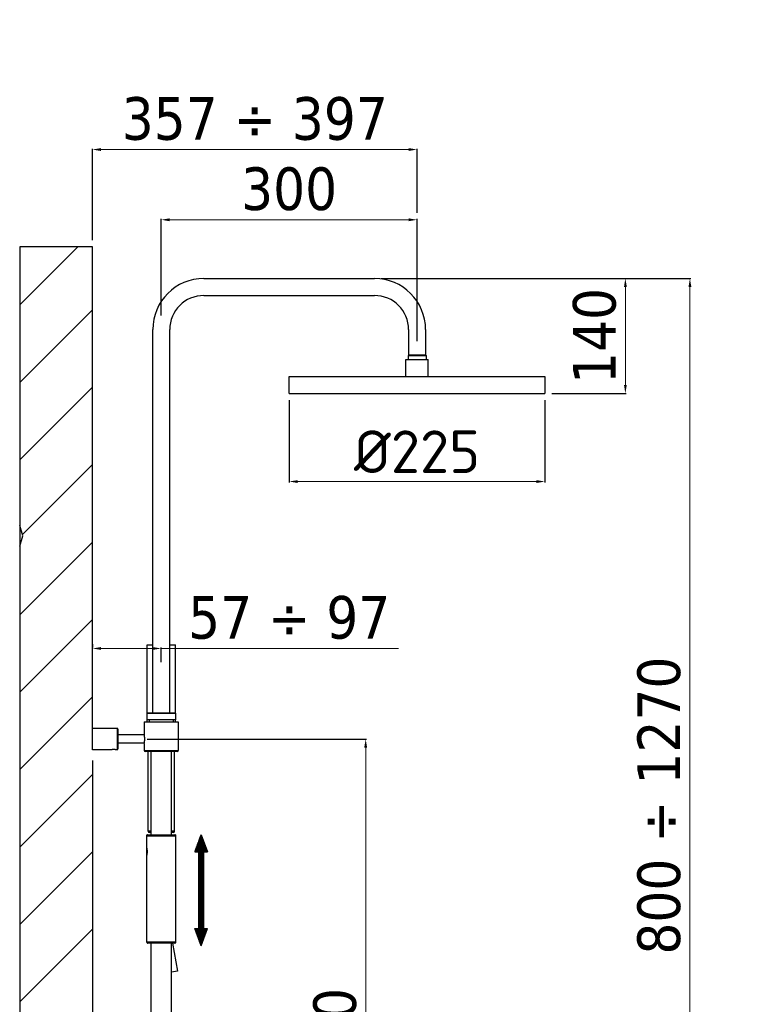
# Model space of a CAD drawing. Header units: millimetres. Extents: x -1238 to -238, y 4248 to 6319.
# Tile 2 of 2: x -1104 to -238, y 5164 to 6319. Entities that reach past the tile are written whole.
import ezdxf

# ---------------------------------------------------------------- set-up
doc = ezdxf.new("R2010")
doc.units = ezdxf.units.MM
doc.layers.add('OGGETTO', color=7, linetype='Continuous', lineweight=25)
doc.styles.add('ISO', font='tahoma.ttf')
doc.dimstyles.new('ISO-25', dxfattribs={"dimtxt": 50, "dimasz": 10, "dimexe": 1, "dimexo": 8, "dimgap": 10, "dimtad": 1, "dimtxsty": 'ISO', "dimcen": 2.5, "dimclrd": 7, "dimclre": 7, "dimclrt": 7, "dimadec": 0, "dimazin": 0, "dimtfac": 1, "dimtmove": 0, "dimatfit": 3, "dimfxl": 1, "dimlwd": 13, "dimarcsym": 0})

# ---------------------------------------------------------------- blocks, each defined once
blk = doc.blocks.new('*D6')
at = {"color": 7, "linetype": 'Continuous', "lineweight": -2, "transparency": 16777216}
for p, q in [((-1018.9, 6060.3), (-1018.9, 6167.6)), ((-638.2, 6092.2), (-638.2, 6167.6))]:
    blk.add_line(p, q, dxfattribs=at)
at = {"color": 7, "linetype": 'Continuous', "lineweight": 13, "transparency": 16777216}
blk.add_line((-1008.9, 6166.6), (-648.2, 6166.6), dxfattribs=at)
at = {"color": 7, "linetype": 'Continuous', "transparency": 16777216}
for points in [[(-1008.9, 6168.3), (-1008.9, 6164.9), (-1018.9, 6166.6)], [(-648.2, 6168.3), (-648.2, 6164.9), (-638.2, 6166.6)]]:
    blk.add_solid(points, dxfattribs=at)
at = {"layer": 'Defpoints', "color": 0, "linetype": 'Continuous', "transparency": 16777216}
for p in [(-638.2, 6166.6), (-638.2, 6084.2), (-1018.9, 6052.3)]:
    blk.add_point(p, dxfattribs=at)
at = {"color": 7, "linetype": 'Continuous', "transparency": 16777216, "insert": (-828.5, 6202.6), "char_height": 50, "attachment_point": 5, "style": 'ISO'}
blk.add_mtext('357 ÷ 397', dxfattribs=at)
blk = doc.blocks.new('*D7')
at = {"color": 7, "linetype": 'Continuous', "lineweight": -2, "transparency": 16777216}
for p, q in [((-938.2, 5971.9), (-938.2, 6085.2)), ((-638.2, 5941.9), (-638.2, 6085.2))]:
    blk.add_line(p, q, dxfattribs=at)
at = {"color": 7, "linetype": 'Continuous', "lineweight": 13, "transparency": 16777216}
blk.add_line((-928.2, 6084.2), (-648.2, 6084.2), dxfattribs=at)
at = {"color": 7, "linetype": 'Continuous', "transparency": 16777216}
for points in [[(-928.2, 6085.9), (-928.2, 6082.5), (-938.2, 6084.2)], [(-648.2, 6085.9), (-648.2, 6082.5), (-638.2, 6084.2)]]:
    blk.add_solid(points, dxfattribs=at)
at = {"layer": 'Defpoints', "color": 0, "linetype": 'Continuous', "transparency": 16777216}
for p in [(-638.2, 6084.2), (-938.2, 5963.9), (-638.2, 5933.9)]:
    blk.add_point(p, dxfattribs=at)
at = {"color": 7, "linetype": 'Continuous', "transparency": 16777216, "insert": (-788.2, 6120.2), "char_height": 50, "attachment_point": 5, "style": 'ISO'}
blk.add_mtext('300', dxfattribs=at)
blk = doc.blocks.new('*D9')
at = {"color": 7, "linetype": 'Continuous', "lineweight": -2, "transparency": 16777216}
for p, q in [((-1018.9, 5586.1), (-1018.9, 5582.2)), ((-938.2, 5565.2), (-938.2, 5582.2))]:
    blk.add_line(p, q, dxfattribs=at)
at = {"color": 7, "linetype": 'Continuous', "lineweight": 13, "transparency": 16777216}
for p, q in [((-1008.9, 5581.2), (-948.2, 5581.2)), ((-938.2, 5581.2), (-659.8, 5581.2))]:
    blk.add_line(p, q, dxfattribs=at)
at = {"color": 7, "linetype": 'Continuous', "transparency": 16777216}
for points in [[(-1008.9, 5582.9), (-1008.9, 5579.6), (-1018.9, 5581.2)], [(-948.2, 5582.9), (-948.2, 5579.6), (-938.2, 5581.2)]]:
    blk.add_solid(points, dxfattribs=at)
at = {"layer": 'Defpoints', "color": 0, "linetype": 'Continuous', "transparency": 16777216}
for p in [(-938.2, 5581.2), (-1018.9, 5578.1), (-938.2, 5557.2)]:
    blk.add_point(p, dxfattribs=at)
at = {"color": 7, "linetype": 'Continuous', "transparency": 16777216, "insert": (-788.1, 5617.3), "char_height": 50, "attachment_point": 5, "style": 'ISO'}
blk.add_mtext('57 ÷ 97', dxfattribs=at)
blk = doc.blocks.new('*D10')
at = {"color": 7, "linetype": 'Continuous', "lineweight": -2, "transparency": 16777216}
for p, q in [((-954.7, 5475), (-697.4, 5475)), ((-905.4, 4778.5), (-697.4, 4778.5))]:
    blk.add_line(p, q, dxfattribs=at)
at = {"color": 7, "linetype": 'Continuous', "lineweight": 13, "transparency": 16777216}
blk.add_line((-698.4, 5465), (-698.4, 4788.5), dxfattribs=at)
at = {"color": 7, "linetype": 'Continuous', "transparency": 16777216}
for points in [[(-700.1, 5465), (-696.8, 5465), (-698.4, 5475)], [(-700.1, 4788.5), (-696.8, 4788.5), (-698.4, 4778.5)]]:
    blk.add_solid(points, dxfattribs=at)
at = {"layer": 'Defpoints', "color": 0, "linetype": 'Continuous', "transparency": 16777216}
for p in [(-962.7, 5475), (-913.4, 4778.5), (-698.4, 4778.5)]:
    blk.add_point(p, dxfattribs=at)
at = {"color": 7, "linetype": 'Continuous', "transparency": 16777216, "insert": (-734.4, 5126.7), "char_height": 50, "attachment_point": 5, "rotation": 90, "style": 'ISO'}
blk.add_mtext('710', dxfattribs=at)
blk = doc.blocks.new('*D8')
at = {"color": 7, "linetype": 'Continuous', "lineweight": -2, "transparency": 16777216}
for p, q in [((-788.2, 5872.4), (-788.2, 5776.1)), ((-488.2, 5872.4), (-488.2, 5776.1))]:
    blk.add_line(p, q, dxfattribs=at)
at = {"color": 7, "linetype": 'Continuous', "lineweight": 13, "transparency": 16777216}
blk.add_line((-778.2, 5777.1), (-498.2, 5777.1), dxfattribs=at)
at = {"color": 7, "linetype": 'Continuous', "transparency": 16777216}
for points in [[(-778.2, 5778.7), (-778.2, 5775.4), (-788.2, 5777.1)], [(-498.2, 5778.7), (-498.2, 5775.4), (-488.2, 5777.1)]]:
    blk.add_solid(points, dxfattribs=at)
at = {"layer": 'Defpoints', "color": 0, "linetype": 'Continuous', "transparency": 16777216}
for p in [(-788.2, 5880.4), (-488.2, 5880.4), (-488.2, 5777.1)]:
    blk.add_point(p, dxfattribs=at)
at = {"color": 7, "linetype": 'Continuous', "transparency": 16777216, "insert": (-638.2, 5812.1), "char_height": 50, "attachment_point": 5, "style": 'ISO'}
blk.add_mtext('{\\fISOCPEUR|b0|i0|c0|p34;%%C225}', dxfattribs=at)
blk = doc.blocks.new('*D12')
at = {"color": 7, "linetype": 'Continuous', "lineweight": -2, "transparency": 16777216}
for p, q in [((-680.2, 6015.4), (-392.9, 6015.4)), ((-480.2, 5880.4), (-392.9, 5880.4))]:
    blk.add_line(p, q, dxfattribs=at)
at = {"color": 7, "linetype": 'Continuous', "lineweight": 13, "transparency": 16777216}
blk.add_line((-393.9, 6005.4), (-393.9, 5890.4), dxfattribs=at)
at = {"color": 7, "linetype": 'Continuous', "transparency": 16777216}
for points in [[(-395.5, 6005.4), (-392.2, 6005.4), (-393.9, 6015.4)], [(-395.5, 5890.4), (-392.2, 5890.4), (-393.9, 5880.4)]]:
    blk.add_solid(points, dxfattribs=at)
at = {"layer": 'Defpoints', "color": 0, "linetype": 'Continuous', "transparency": 16777216}
for p in [(-688.2, 6015.4), (-488.2, 5880.4), (-393.9, 5880.4)]:
    blk.add_point(p, dxfattribs=at)
at = {"color": 7, "linetype": 'Continuous', "transparency": 16777216, "insert": (-429.9, 5947.9), "char_height": 50, "attachment_point": 5, "rotation": 90, "style": 'ISO'}
blk.add_mtext('140', dxfattribs=at)
blk = doc.blocks.new('*D13')
at = {"color": 7, "linetype": 'Continuous', "lineweight": -2, "transparency": 16777216}
for p, q in [((-408.8, 6015.4), (-317.2, 6015.4)), ((-690.4, 4778.5), (-317.2, 4778.5))]:
    blk.add_line(p, q, dxfattribs=at)
at = {"color": 7, "linetype": 'Continuous', "lineweight": 13, "transparency": 16777216}
blk.add_line((-318.2, 6005.4), (-318.2, 4788.5), dxfattribs=at)
at = {"color": 7, "linetype": 'Continuous', "transparency": 16777216}
for points in [[(-319.8, 6005.4), (-316.5, 6005.4), (-318.2, 6015.4)], [(-319.8, 4788.5), (-316.5, 4788.5), (-318.2, 4778.5)]]:
    blk.add_solid(points, dxfattribs=at)
at = {"layer": 'Defpoints', "color": 0, "linetype": 'Continuous', "transparency": 16777216}
for p in [(-416.8, 6015.4), (-698.4, 4778.5), (-318.2, 4778.5)]:
    blk.add_point(p, dxfattribs=at)
at = {"color": 7, "linetype": 'Continuous', "transparency": 16777216, "insert": (-354.3, 5396.9), "char_height": 50, "attachment_point": 5, "rotation": 90, "style": 'ISO'}
blk.add_mtext('800 ÷ 1270', dxfattribs=at)

msp = doc.modelspace()

# ---------------------------------------------------------------- hatches: boundary and pattern name
at = {"linetype": 'Continuous'}
h = msp.add_hatch(dxfattribs=at)
h.set_pattern_fill('ANSI32', scale=0.05, angle=45, style=0)
h.set_pattern_definition([(90, (2381.38487, -38.3275), (-0.47625, 3e-17), []), (90, (2381.54362, -38.16876), (-0.47625, 3e-17), [])])
h.paths.add_polyline_path([(-888.448, 5342.567), (-884.119, 5342.567), (-891.448, 5362.704), (-898.777, 5342.567), (-894.448, 5342.567), (-894.448, 5252.655), (-898.777, 5252.655), (-891.448, 5232.518), (-884.119, 5252.655), (-888.448, 5252.655)])

# ---------------------------------------------------------------- linework, layer by layer
at = {"color": 7, "linetype": 'Continuous'}
for p, q in [((-1018.907, 6052.35), (-1104.175, 6052.35)), ((-1104.175, 5984.223), (-1036.048, 6052.35)), ((-1104.175, 6052.35), (-1104.175, 4420.036)), ((-1018.907, 5467.915), (-1018.907, 6052.35)), ((-888.159, 6015.366), (-688.159, 6015.366)), ((-888.159, 5995.366), (-688.159, 5995.366)), ((-1104.175, 5893.369), (-1018.907, 5978.637)), ((-948.159, 5505.466), (-948.159, 5955.366)), ((-928.159, 5505.466), (-928.159, 5955.366)), ((-648.159, 5955.366), (-648.159, 5925.366)), ((-628.159, 5955.366), (-628.159, 5925.366)), ((-651.159, 5900.366), (-651.159, 5920.366)), ((-651.158, 5920.366), (-625.16, 5920.366)), ((-647.659, 5925.366), (-648.659, 5924.789)), ((-648.659, 5924.789), (-627.659, 5924.789)), ((-648.659, 5924.789), (-648.659, 5920.366)), ((-628.159, 5925.366), (-648.159, 5925.366)), ((-628.659, 5925.366), (-627.659, 5924.789)), ((-627.659, 5924.789), (-627.659, 5920.366)), ((-625.159, 5900.366), (-625.159, 5920.366)), ((-788.159, 5900.366), (-488.159, 5900.366)), ((-1104.175, 5802.516), (-1018.907, 5887.783)), ((-788.159, 5880.366), (-488.159, 5880.366)), ((-1100.833, 5715.004), (-1018.907, 5796.93)), ((-1100.32, 5713.404), (-1104.175, 5725.441)), ((-1104.175, 5701.323), (-1100.32, 5713.404)), ((-1104.175, 5620.808), (-1018.907, 5706.076)), ((-1104.175, 5529.955), (-1018.907, 5615.223)), ((-954.659, 5505.466), (-954.659, 5585.466)), ((-954.659, 5585.466), (-948.159, 5585.466)), ((-928.159, 5585.466), (-921.659, 5585.466)), ((-921.659, 5505.466), (-921.659, 5585.466)), ((-1104.175, 5439.101), (-1018.907, 5524.369)), ((-921.159, 5505.466), (-955.159, 5505.466)), ((-955.159, 5505.466), (-955.159, 5497.466)), ((-921.159, 5504.966), (-955.159, 5504.966)), ((-921.159, 5497.466), (-921.159, 5505.466)), ((-1018.907, 5462.466), (-1018.907, 5487.466)), ((-989.907, 5487.466), (-1018.907, 5487.466)), ((-989.907, 5487.466), (-989.907, 5462.466)), ((-958.159, 5494.966), (-918.159, 5494.966)), ((-958.159, 5494.966), (-958.159, 5480.066)), ((-955.159, 5497.966), (-921.159, 5497.966)), ((-921.159, 5497.466), (-955.159, 5497.466)), ((-954.659, 5494.966), (-954.659, 5497.466)), ((-952.159, 5497.466), (-952.159, 5494.966)), ((-924.159, 5497.466), (-924.159, 5494.966)), ((-921.659, 5494.966), (-921.659, 5497.466)), ((-918.159, 5494.966), (-918.159, 5461.466)), ((-988.907, 5486.466), (-988.907, 5463.466)), ((-958.133, 5479.966), (-988.907, 5479.966)), ((-958.133, 5479.966), (-958.159, 5480.066)), ((-958.133, 5469.966), (-988.907, 5469.966)), ((-958.159, 5469.866), (-958.133, 5469.966)), ((-958.159, 5469.866), (-958.159, 5461.466)), ((-958.133, 5469.966), (-958.092, 5470.132)), ((-996.032, 5462.466), (-1018.907, 5462.466)), ((-995.946, 5462.479), (-996.032, 5462.466)), ((-992.964, 5462.591), (-994.85, 5462.591)), ((-991.868, 5462.479), (-991.976, 5462.493)), ((-991.782, 5462.466), (-991.868, 5462.479)), ((-989.907, 5462.466), (-991.782, 5462.466)), ((-958.159, 5461.466), (-918.159, 5461.466)), ((-919.159, 5460.466), (-957.159, 5460.466)), ((-953.659, 5366.966), (-953.659, 5460.466)), ((-950.159, 5362.466), (-950.159, 5460.466)), ((-926.159, 5362.466), (-926.159, 5460.466)), ((-922.659, 5366.966), (-922.659, 5460.466)), ((-1018.907, 5449.874), (-1018.907, 4480.832)), ((-1104.175, 5348.248), (-1018.907, 5433.515)), ((-955.159, 5272.591), (-955.159, 5362.466)), ((-955.159, 5361.466), (-921.159, 5361.466)), ((-955.158, 5362.466), (-921.159, 5362.466)), ((-950.159, 5366.966), (-953.659, 5366.966)), ((-950.159, 5365.466), (-952.159, 5365.466)), ((-922.659, 5366.966), (-926.159, 5366.966)), ((-924.159, 5365.466), (-926.159, 5365.466)), ((-921.159, 5236.466), (-921.159, 5362.466)), ((-891.448, 5362.704), (-898.777, 5342.567)), ((-891.448, 5362.704), (-884.119, 5342.567)), ((-1104.175, 5257.394), (-1018.907, 5342.662)), ((-955.159, 5337.716), (-955.123, 5337.838)), ((-954.909, 5346.785), (-954.909, 5338.648)), ((-898.777, 5342.567), (-894.448, 5342.567)), ((-894.448, 5342.567), (-894.448, 5252.655)), ((-888.448, 5342.567), (-888.448, 5252.655)), ((-888.448, 5342.567), (-884.119, 5342.567)), ((-955.159, 5272.591), (-955.156, 5272.571)), ((-955.159, 5272.216), (-955.124, 5272.251)), ((-955.159, 5268.716), (-955.159, 5272.216)), ((-955.159, 5268.716), (-955.124, 5268.682)), ((-955.159, 5268.341), (-955.152, 5268.397)), ((-955.159, 5236.466), (-955.159, 5268.341)), ((-955.152, 5268.397), (-955.139, 5268.522)), ((-955.139, 5268.522), (-955.131, 5268.61)), ((-955.121, 5272.217), (-955.131, 5272.322)), ((-955.131, 5268.61), (-955.121, 5268.716)), ((-1104.175, 5166.541), (-1018.907, 5251.808)), ((-898.777, 5252.655), (-894.448, 5252.655)), ((-891.448, 5232.518), (-898.777, 5252.655)), ((-891.448, 5232.518), (-884.119, 5252.655)), ((-888.448, 5252.655), (-884.119, 5252.655)), ((-921.159, 5236.466), (-955.159, 5236.466)), ((-922.158, 5235.466), (-954.159, 5235.466)), ((-950.159, 4814.166), (-950.159, 5235.466)), ((-926.159, 4814.166), (-926.159, 5235.466)), ((-924.812, 5235.466), (-919.052, 5202.799)), ((-919.052, 5202.799), (-926.159, 5201.545))]:
    msp.add_line(p, q, dxfattribs=at)
for points in [[(-957.497, 5474.966), (-957.5, 5475.297), (-957.509, 5475.625), (-957.522, 5475.949), (-957.541, 5476.271), (-957.565, 5476.59), (-957.594, 5476.901), (-957.627, 5477.206), (-957.663, 5477.503), (-957.702, 5477.789), (-957.744, 5478.063), (-957.787, 5478.325), (-957.831, 5478.572), (-957.874, 5478.803), (-957.917, 5479.017), (-957.958, 5479.213), (-957.997, 5479.39), (-958.033, 5479.547), (-958.065, 5479.684), (-958.092, 5479.8), (-958.133, 5479.966)], [(-958.092, 5470.132), (-958.065, 5470.248), (-958.033, 5470.385), (-957.997, 5470.543), (-957.958, 5470.719), (-957.917, 5470.915), (-957.874, 5471.13), (-957.831, 5471.36), (-957.787, 5471.607), (-957.744, 5471.87), (-957.702, 5472.144), (-957.663, 5472.43), (-957.627, 5472.727), (-957.594, 5473.031), (-957.565, 5473.343), (-957.541, 5473.662), (-957.522, 5473.984), (-957.509, 5474.308), (-957.5, 5474.635), (-957.497, 5474.966)], [(-993.907, 5462.622), (-994.074, 5462.621), (-994.237, 5462.619), (-994.397, 5462.614), (-994.556, 5462.608), (-994.711, 5462.6), (-994.86, 5462.591), (-995.002, 5462.581), (-995.139, 5462.57), (-995.267, 5462.558), (-995.386, 5462.546), (-995.497, 5462.535), (-995.598, 5462.523), (-995.689, 5462.512), (-995.769, 5462.502), (-995.839, 5462.493), (-995.946, 5462.479)], [(-991.976, 5462.493), (-992.045, 5462.502), (-992.126, 5462.512), (-992.216, 5462.523), (-992.317, 5462.535), (-992.428, 5462.546), (-992.547, 5462.558), (-992.676, 5462.57), (-992.812, 5462.581), (-992.955, 5462.591), (-993.104, 5462.6), (-993.259, 5462.608), (-993.417, 5462.614), (-993.577, 5462.619), (-993.741, 5462.621), (-993.907, 5462.622)], [(-955.022, 5347.23), (-955.062, 5347.378), (-955.096, 5347.5), (-955.123, 5347.594), (-955.159, 5347.716)], [(-955.123, 5337.838), (-955.096, 5337.933), (-955.062, 5338.055), (-955.022, 5338.203)], [(-954.872, 5346.631), (-954.925, 5346.854), (-954.976, 5347.055), (-955.022, 5347.23)], [(-955.022, 5338.203), (-954.976, 5338.377), (-954.925, 5338.578)], [(-954.925, 5338.578), (-954.872, 5338.802), (-954.815, 5339.049), (-954.758, 5339.32), (-954.701, 5339.607), (-954.647, 5339.913), (-954.595, 5340.235), (-954.548, 5340.568), (-954.507, 5340.911), (-954.471, 5341.264), (-954.443, 5341.622), (-954.423, 5341.982), (-954.411, 5342.347), (-954.407, 5342.716)], [(-954.407, 5342.716), (-954.411, 5343.086), (-954.423, 5343.451), (-954.443, 5343.811), (-954.471, 5344.169), (-954.507, 5344.522), (-954.548, 5344.865), (-954.595, 5345.198), (-954.647, 5345.52), (-954.701, 5345.825), (-954.758, 5346.113), (-954.815, 5346.383), (-954.872, 5346.631)], [(-955.131, 5272.322), (-955.139, 5272.411), (-955.147, 5272.482), (-955.156, 5272.571)], [(-955.04, 5270.466), (-955.041, 5270.678), (-955.044, 5270.883), (-955.05, 5271.082), (-955.057, 5271.276), (-955.066, 5271.464), (-955.076, 5271.641), (-955.087, 5271.805), (-955.099, 5271.958), (-955.11, 5272.095), (-955.121, 5272.217)], [(-955.121, 5268.716), (-955.11, 5268.837), (-955.099, 5268.975), (-955.087, 5269.127), (-955.076, 5269.292), (-955.066, 5269.468), (-955.057, 5269.656), (-955.05, 5269.851), (-955.044, 5270.05), (-955.041, 5270.255), (-955.04, 5270.466)]]:
    msp.add_lwpolyline(points, dxfattribs=at)
for centre, radius, start, end in [((-888.159, 5955.366), 60, 90, 180), ((-688.159, 5955.366), 60, 0, 90), ((-888.159, 5955.366), 40, 90, 180), ((-688.159, 5955.366), 40, 0, 90), ((-989.907, 5486.466), 1, 359.999999, 90), ((-989.907, 5463.466), 1, 270, 0.000001), ((-957.159, 5461.466), 1, 180, 270), ((-919.159, 5461.466), 1, 270, 0), ((-954.159, 5361.466), 1, 89.99995, 180), ((-952.159, 5366.966), 1.5, 180, 270), ((-924.159, 5366.966), 1.5, 270, 0), ((-922.159, 5361.466), 1, 0, 90.00005), ((-954.159, 5236.466), 1, 180, 270.00005), ((-922.159, 5236.466), 1, 269.99995, 0)]:
    msp.add_arc(centre, radius, start, end, dxfattribs=at)
at = {"layer": 'OGGETTO'}
for p, q in [((-788.159, 5880.366), (-788.159, 5900.366)), ((-488.159, 5900.366), (-488.159, 5880.366))]:
    msp.add_line(p, q, dxfattribs=at)

# ---------------------------------------------------------------- dimensions: what is measured, and where the dimension line sits
at = {"color": 7, "linetype": 'Continuous'}
for base, p1, p2, text, picture, middle in [((-638.162, 6166.597), (-1018.907, 6052.35), (-638.162, 6084.2), '357 ÷ 397', '*D6', (-828.535, 6202.638)), ((-488.159, 5777.053), (-788.159, 5880.366), (-488.159, 5880.366), '{\\fISOCPEUR|b0|i0|c0|p34;%%C225}', '*D8', (-638.159, 5812.053))]:
    dim = msp.add_linear_dim(base=base, p1=p1, p2=p2, text=text, dimstyle='ISO-25', dxfattribs=at)
    dim.commit()
    dim.dimension.update_dxf_attribs({"geometry": picture, "text_midpoint": middle})
dim = msp.add_linear_dim(base=(-638.162, 6084.2), p1=(-938.162, 5963.866), p2=(-638.162, 5933.866), dimstyle='ISO-25', dxfattribs=at)
dim.commit()
dim.dimension.update_dxf_attribs({"geometry": '*D7', "text_midpoint": (-788.162, 6120.241)})
for base, p1, p2, text, picture, middle in [((-318.166, 4778.466), (-416.842, 6015.366), (-698.422, 4778.466), '800 ÷ 1270', '*D13', (-354.307, 5396.916)), ((-393.881, 5880.366), (-688.159, 6015.366), (-488.159, 5880.366), '140', '*D12', (-429.906, 5947.866))]:
    dim = msp.add_linear_dim(base=base, p1=p1, p2=p2, angle=90, text=text, dimstyle='ISO-25', dxfattribs=at)
    dim.commit()
    dim.dimension.update_dxf_attribs({"geometry": picture, "text_midpoint": middle})
dim = msp.add_linear_dim(base=(-938.159, 5581.249), p1=(-1018.907, 5578.145), p2=(-938.159, 5557.219), text='57 ÷ 97', dimstyle='ISO-25', dxfattribs=at)
dim.commit()
dim.dimension.update_dxf_attribs({"geometry": '*D9', "text_midpoint": (-788.065, 5581.249), "dimtype": 160})
dim = msp.add_linear_dim(base=(-698.422, 4778.466), p1=(-962.671, 5474.966), p2=(-913.406, 4778.466), angle=90, text='710', dimstyle='ISO-25', override={"dimdec": 0}, dxfattribs=at)
dim.commit()
dim.dimension.update_dxf_attribs({"geometry": '*D10', "text_midpoint": (-734.446, 5126.716)})

doc.saveas('drawing.dxf')
